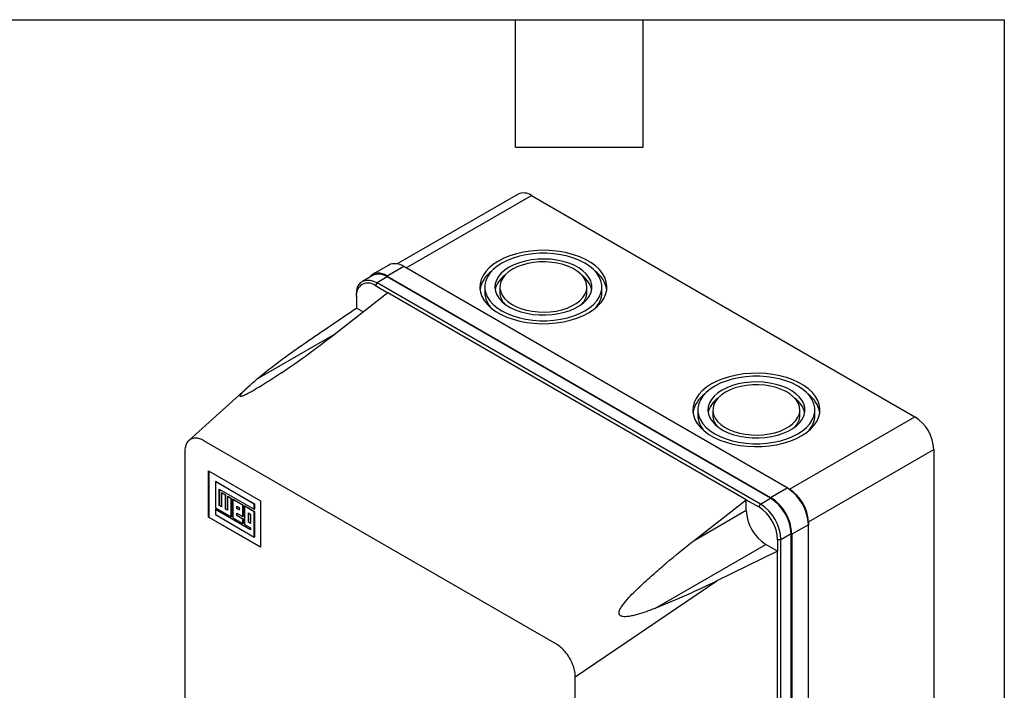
# Model space of a CAD drawing. Header units: millimetres. Extents: x 32 to 1365, y 32 to 1048.
# Tile 5 of 5: x 1071 to 1365, y 847 to 1048. Entities that reach past the tile are written whole.
import ezdxf

# ---------------------------------------------------------------- set-up
doc = ezdxf.new("R2010")
doc.units = ezdxf.units.MM
doc.header["$LTSCALE"] = 5
doc.layers.add('TEXT', color=140, linetype='Continuous', lineweight=25)

msp = doc.modelspace()

# ---------------------------------------------------------------- linework, layer by layer
for p, q in [((1219.991, 995.602), (1183.869, 974.749)), ((1186.515, 973.571), (1223.991, 995.206)), ((1223.991, 995.206), (1338.542, 929.077)), ((1181.308, 974.425), (1176.358, 971.568)), ((1185.807, 973.98), (1180.858, 971.122)), ((1300.359, 907.851), (1185.807, 973.98)), ((1176.508, 971.308), (1173.467, 969.553)), ((1180.858, 970.877), (1177.817, 969.122)), ((1180.858, 971.122), (1295.409, 904.993)), ((1295.409, 904.748), (1180.858, 970.877)), ((1177.817, 969.122), (1177.322, 968.265)), ((1177.322, 968.265), (1181.07, 966.101)), ((1292.368, 902.993), (1177.817, 969.122)), ((1181.07, 966.101), (1165.508, 953.933)), ((1171.665, 964.998), (1171.665, 965.569)), ((1171.665, 964.998), (1171.665, 961.568)), ((1288.126, 904.299), (1181.07, 966.101)), ((1210.027, 967.856), (1210.027, 966.223)), ((1214.527, 967.856), (1214.527, 966.223)), ((1240.527, 966.223), (1240.527, 967.856)), ((1245.027, 966.223), (1245.027, 967.856)), ((1173.741, 960.37), (1171.665, 961.568)), ((1142.027, 940.377), (1165.502, 953.929)), ((1139.699, 938.351), (1121.592, 921.986)), ((1273.666, 931.118), (1273.666, 929.485)), ((1278.166, 931.118), (1278.166, 929.485)), ((1304.166, 929.485), (1304.166, 931.118)), ((1308.666, 929.485), (1308.666, 931.118)), ((1301.066, 907.442), (1338.542, 929.077)), ((1231.416, 861.109), (1126.057, 921.932)), ((1120.4, 918.665), (1120.4, 725.961)), ((1306.723, 897.644), (1344.199, 919.279)), ((1344.199, 919.279), (1344.199, 703.712)), ((1127.471, 912.95), (1143.027, 903.969)), ((1127.471, 899.069), (1127.471, 912.95)), ((1127.542, 912.909), (1127.542, 899.109)), ((1129.516, 909.692), (1129.587, 909.733)), ((1141.144, 902.979), (1129.516, 909.692)), ((1129.516, 909.692), (1129.516, 901.905)), ((1129.587, 909.733), (1141.215, 903.02)), ((1130.667, 907.489), (1141.144, 901.441)), ((1130.667, 902.57), (1130.667, 907.489)), ((1130.738, 907.448), (1130.738, 902.61)), ((1131.358, 906.33), (1131.429, 906.371)), ((1131.358, 906.33), (1131.358, 902.171)), ((1132.509, 905.666), (1131.358, 906.33)), ((1131.429, 906.371), (1132.58, 905.706)), ((1295.409, 904.993), (1300.359, 907.851)), ((1300.359, 907.851), (1301.066, 907.442)), ((1132.509, 905.666), (1132.58, 905.706)), ((1132.509, 901.506), (1132.509, 905.666)), ((1132.58, 905.706), (1132.58, 901.547)), ((1133.151, 905.295), (1133.221, 905.336)), ((1133.151, 905.295), (1133.151, 901.136)), ((1134.286, 904.64), (1133.151, 905.295)), ((1133.221, 905.336), (1134.356, 904.681)), ((1134.286, 904.64), (1134.356, 904.681)), ((1134.286, 899.151), (1134.286, 904.64)), ((1134.356, 904.681), (1134.356, 899.192)), ((1134.763, 904.365), (1134.833, 904.406)), ((1137.723, 902.656), (1134.763, 904.365)), ((1134.763, 904.365), (1134.763, 898.876)), ((1134.833, 904.406), (1137.794, 902.697)), ((1143.027, 903.969), (1143.027, 890.088)), ((1272.564, 892.131), (1288.126, 904.299)), ((1288.126, 901.115), (1288.126, 904.299)), ((1288.126, 904.299), (1291.873, 902.136)), ((1292.368, 902.993), (1295.409, 904.748)), ((1129.516, 901.905), (1134.286, 899.151)), ((1129.516, 901.373), (1129.587, 901.414)), ((1129.516, 901.373), (1129.516, 899.835)), ((1140.026, 895.306), (1129.516, 901.373)), ((1129.587, 901.414), (1140.026, 895.387)), ((1130.667, 902.57), (1130.738, 902.61)), ((1131.358, 902.171), (1130.667, 902.57)), ((1130.738, 902.61), (1131.358, 902.252)), ((1132.509, 901.506), (1132.58, 901.547)), ((1133.151, 901.136), (1132.509, 901.506)), ((1132.58, 901.547), (1133.151, 901.218)), ((1135.906, 902.375), (1136.588, 901.981)), ((1135.906, 901.616), (1135.906, 902.375)), ((1135.976, 901.657), (1135.906, 901.616)), ((1136.588, 901.222), (1135.906, 901.616)), ((1135.906, 900.305), (1137.723, 899.256)), ((1135.906, 899.546), (1135.906, 900.305)), ((1135.976, 902.335), (1135.976, 901.657)), ((1135.976, 901.657), (1136.588, 901.303)), ((1135.976, 900.264), (1135.976, 899.586)), ((1136.588, 901.981), (1136.588, 901.222)), ((1137.723, 902.656), (1137.794, 902.697)), ((1137.723, 899.256), (1137.723, 902.656)), ((1137.794, 902.697), (1137.794, 899.297)), ((1138.216, 902.371), (1138.287, 902.412)), ((1138.216, 902.371), (1138.216, 896.882)), ((1141.144, 900.681), (1138.216, 902.371)), ((1138.287, 902.412), (1141.215, 900.722)), ((1139.384, 900.367), (1140.026, 899.997)), ((1139.384, 897.537), (1139.384, 900.367)), ((1139.455, 900.326), (1139.455, 897.578)), ((1141.144, 902.979), (1141.215, 903.02)), ((1141.144, 901.441), (1141.144, 902.979)), ((1141.144, 901.441), (1141.215, 901.481)), ((1141.144, 900.681), (1141.215, 900.722)), ((1141.144, 893.122), (1141.144, 900.681)), ((1141.215, 903.02), (1141.215, 901.481)), ((1141.215, 900.722), (1141.215, 893.163)), ((1272.564, 892.131), (1288.126, 901.115)), ((1291.873, 902.136), (1292.368, 902.993)), ((1127.542, 899.109), (1127.471, 899.069)), ((1143.027, 890.088), (1127.471, 899.069)), ((1127.542, 899.109), (1143.027, 890.17)), ((1129.516, 899.835), (1141.144, 893.122)), ((1134.356, 899.192), (1134.286, 899.151)), ((1134.763, 898.876), (1137.723, 897.167)), ((1135.906, 899.546), (1135.976, 899.586)), ((1137.723, 898.496), (1135.906, 899.546)), ((1135.976, 899.586), (1137.794, 898.537)), ((1137.723, 899.256), (1137.794, 899.297)), ((1137.723, 898.496), (1137.794, 898.537)), ((1137.723, 897.167), (1137.723, 898.496)), ((1137.794, 898.537), (1137.794, 897.208)), ((1139.384, 897.537), (1139.455, 897.578)), ((1140.026, 897.167), (1139.384, 897.537)), ((1140.026, 897.249), (1139.455, 897.578)), ((1140.026, 899.997), (1140.026, 897.167)), ((1306.723, 897.644), (1306.723, 896.828)), ((1137.794, 897.208), (1137.723, 897.167)), ((1138.216, 896.882), (1140.026, 895.838)), ((1140.026, 895.838), (1140.026, 895.306)), ((1306.723, 896.828), (1301.773, 893.97)), ((1306.723, 681.261), (1306.723, 896.828)), ((1141.144, 893.122), (1141.215, 893.163)), ((1298.52, 892.338), (1297.53, 892.338)), ((1297.53, 892.338), (1297.53, 888.908)), ((1301.561, 894.093), (1298.52, 892.338)), ((1298.52, 676.771), (1298.52, 892.338)), ((1301.561, 678.526), (1301.561, 894.093)), ((1301.773, 893.97), (1301.773, 678.404)), ((1260.819, 871.797), (1293.995, 890.949)), ((1297.53, 888.908), (1279.393, 880.03)), ((1297.53, 888.908), (1293.995, 890.949)), ((1297.53, 680.2), (1297.53, 888.908)), ((1237.073, 851.311), (1279.393, 880.03)), ((1237.073, 748.574), (1237.073, 851.311))]:
    msp.add_line(p, q)
at = {"flags": 128}
for points in [[(1214.092, 975.612), (1212.623, 974.659), (1211.355, 973.615), (1210.307, 972.492), (1209.491, 971.306), (1208.919, 970.074), (1208.599, 968.812), (1208.535, 967.537), (1208.727, 966.267), (1209.174, 965.018), (1209.869, 963.807), (1210.803, 962.651), (1211.963, 961.565), (1213.333, 960.565), (1214.895, 959.663), (1216.629, 958.872), (1218.509, 958.202), (1220.512, 957.663), (1222.609, 957.262), (1224.773, 957.004), (1226.974, 956.893), (1229.183, 956.93), (1231.369, 957.115), (1233.503, 957.445), (1235.556, 957.916), (1237.501, 958.521), (1239.311, 959.253), (1240.962, 960.101), (1242.43, 961.053), (1243.698, 962.098), (1244.746, 963.221), (1245.562, 964.406), (1246.134, 965.638), (1246.454, 966.9), (1246.519, 968.175), (1246.326, 969.446), (1245.879, 970.695), (1245.184, 971.906), (1244.25, 973.062), (1243.09, 974.148), (1241.72, 975.148), (1240.158, 976.05), (1238.425, 976.841), (1236.544, 977.511), (1234.541, 978.05), (1232.444, 978.451), (1230.28, 978.709), (1228.079, 978.82), (1225.871, 978.783), (1223.684, 978.598), (1221.55, 978.268), (1219.497, 977.797), (1217.552, 977.192), (1215.742, 976.46), (1214.092, 975.612)], [(1215.152, 975), (1213.751, 974.087), (1212.55, 973.083), (1211.568, 972.003), (1210.819, 970.862), (1210.313, 969.677), (1210.059, 968.466), (1210.059, 967.246), (1210.313, 966.035), (1210.819, 964.851), (1211.568, 963.71), (1212.55, 962.63), (1213.751, 961.626), (1215.152, 960.713), (1216.734, 959.904), (1218.473, 959.211), (1220.344, 958.644), (1222.32, 958.211), (1224.372, 957.919), (1226.47, 957.772), (1228.583, 957.772), (1230.681, 957.919), (1232.733, 958.211), (1234.709, 958.644), (1236.58, 959.211), (1238.319, 959.904), (1239.901, 960.713), (1241.302, 961.626), (1242.503, 962.63), (1243.485, 963.71), (1244.234, 964.851), (1244.74, 966.035), (1244.995, 967.246), (1244.995, 968.466), (1244.74, 969.677), (1244.234, 970.862), (1243.485, 972.003), (1242.503, 973.083), (1241.302, 974.087), (1239.901, 975), (1238.319, 975.809), (1236.58, 976.502), (1234.709, 977.069), (1232.733, 977.502), (1230.681, 977.793), (1228.583, 977.941), (1226.47, 977.941), (1224.372, 977.793), (1222.32, 977.502), (1220.344, 977.069), (1218.473, 976.502), (1216.734, 975.809), (1215.152, 975)], [(1217.274, 973.775), (1215.998, 972.934), (1214.929, 972.001), (1214.084, 970.995), (1213.48, 969.933), (1213.126, 968.833), (1213.029, 967.717), (1213.19, 966.602), (1213.608, 965.51), (1214.274, 964.46), (1215.176, 963.471), (1216.299, 962.56), (1217.622, 961.743), (1219.122, 961.035), (1220.772, 960.45), (1222.542, 959.996), (1224.401, 959.682), (1226.316, 959.515), (1228.253, 959.496), (1230.177, 959.627), (1232.053, 959.904), (1233.849, 960.323), (1235.532, 960.877), (1237.072, 961.555), (1238.442, 962.346), (1239.616, 963.235), (1240.576, 964.207), (1241.302, 965.243), (1241.782, 966.326), (1242.008, 967.437), (1241.976, 968.555), (1241.686, 969.661), (1241.143, 970.734), (1240.357, 971.756), (1239.342, 972.708), (1238.117, 973.574), (1236.702, 974.338), (1235.123, 974.986), (1233.409, 975.507), (1231.591, 975.892), (1229.699, 976.133), (1227.769, 976.226), (1225.834, 976.17), (1223.93, 975.965), (1222.09, 975.616), (1220.347, 975.129), (1218.732, 974.511), (1217.274, 973.775)], [(1218.334, 973.163), (1217.144, 972.373), (1216.157, 971.495), (1215.39, 970.546), (1214.86, 969.545), (1214.576, 968.51), (1214.544, 967.464), (1214.765, 966.424), (1215.235, 965.413), (1215.943, 964.449), (1216.878, 963.552), (1218.019, 962.738), (1219.345, 962.024), (1220.831, 961.424), (1222.447, 960.948), (1224.162, 960.607), (1225.942, 960.408), (1227.753, 960.353), (1229.56, 960.444), (1231.327, 960.68), (1233.021, 961.055), (1234.607, 961.562), (1236.055, 962.193), (1237.338, 962.933), (1238.429, 963.769), (1239.309, 964.685), (1239.959, 965.662), (1240.367, 966.682), (1240.525, 967.725), (1240.43, 968.771), (1240.084, 969.799), (1239.493, 970.789), (1238.67, 971.722), (1237.629, 972.579), (1236.393, 973.345), (1234.983, 974.004), (1233.428, 974.543), (1231.759, 974.952), (1230.007, 975.223), (1228.207, 975.351), (1226.394, 975.333), (1224.602, 975.169), (1222.868, 974.863), (1221.224, 974.42), (1219.703, 973.85), (1218.334, 973.163)], [(1171.665, 965.569), (1171.759, 966.749), (1172.036, 967.785), (1172.489, 968.646), (1173.104, 969.305), (1173.863, 969.743), (1174.741, 969.946), (1175.713, 969.908), (1176.749, 969.631), (1177.817, 969.122)], [(1277.731, 938.874), (1276.262, 937.921), (1274.995, 936.876), (1273.946, 935.754), (1273.131, 934.568), (1272.559, 933.336), (1272.238, 932.074), (1272.174, 930.799), (1272.367, 929.528), (1272.814, 928.279), (1273.509, 927.068), (1274.442, 925.912), (1275.602, 924.827), (1276.973, 923.826), (1278.535, 922.924), (1280.268, 922.133), (1282.149, 921.464), (1284.151, 920.925), (1286.249, 920.523), (1288.412, 920.265), (1290.614, 920.154), (1292.822, 920.191), (1295.008, 920.376), (1297.143, 920.706), (1299.196, 921.177), (1301.141, 921.783), (1302.951, 922.514), (1304.601, 923.362), (1306.07, 924.315), (1307.337, 925.36), (1308.386, 926.483), (1309.202, 927.668), (1309.774, 928.9), (1310.094, 930.162), (1310.158, 931.437), (1309.966, 932.708), (1309.519, 933.957), (1308.824, 935.168), (1307.89, 936.324), (1306.73, 937.409), (1305.36, 938.41), (1303.797, 939.312), (1302.064, 940.103), (1300.184, 940.773), (1298.181, 941.312), (1296.084, 941.713), (1293.92, 941.971), (1291.719, 942.082), (1289.51, 942.045), (1287.324, 941.86), (1285.19, 941.53), (1283.136, 941.059), (1281.192, 940.453), (1279.382, 939.722), (1277.731, 938.874)], [(1278.792, 938.262), (1277.39, 937.348), (1276.19, 936.344), (1275.208, 935.264), (1274.459, 934.124), (1273.953, 932.939), (1273.698, 931.728), (1273.698, 930.508), (1273.953, 929.297), (1274.459, 928.113), (1275.208, 926.972), (1276.19, 925.892), (1277.39, 924.888), (1278.792, 923.974), (1280.374, 923.165), (1282.113, 922.472), (1283.984, 921.906), (1285.96, 921.473), (1288.012, 921.181), (1290.11, 921.034), (1292.223, 921.034), (1294.321, 921.181), (1296.372, 921.473), (1298.348, 921.906), (1300.22, 922.472), (1301.959, 923.165), (1303.541, 923.974), (1304.942, 924.888), (1306.142, 925.892), (1307.124, 926.972), (1307.874, 928.113), (1308.38, 929.297), (1308.634, 930.508), (1308.634, 931.728), (1308.38, 932.939), (1307.874, 934.124), (1307.124, 935.264), (1306.142, 936.344), (1304.942, 937.348), (1303.541, 938.262), (1301.959, 939.071), (1300.22, 939.764), (1298.348, 940.331), (1296.372, 940.763), (1294.321, 941.055), (1292.223, 941.202), (1290.11, 941.202), (1288.012, 941.055), (1285.96, 940.763), (1283.984, 940.331), (1282.113, 939.764), (1280.374, 939.071), (1278.792, 938.262)], [(1280.913, 937.037), (1279.638, 936.195), (1278.569, 935.263), (1277.724, 934.257), (1277.119, 933.194), (1276.765, 932.095), (1276.668, 930.978), (1276.83, 929.864), (1277.247, 928.772), (1277.913, 927.722), (1278.816, 926.732), (1279.938, 925.821), (1281.261, 925.005), (1282.761, 924.297), (1284.411, 923.711), (1286.182, 923.258), (1288.041, 922.944), (1289.956, 922.777), (1291.893, 922.758), (1293.817, 922.888), (1295.693, 923.166), (1297.489, 923.585), (1299.172, 924.139), (1300.712, 924.817), (1302.081, 925.608), (1303.256, 926.497), (1304.215, 927.468), (1304.941, 928.505), (1305.422, 929.588), (1305.648, 930.699), (1305.616, 931.817), (1305.325, 932.922), (1304.783, 933.996), (1303.997, 935.018), (1302.982, 935.97), (1301.756, 936.836), (1300.341, 937.6), (1298.763, 938.248), (1297.049, 938.769), (1295.23, 939.153), (1293.339, 939.394), (1291.408, 939.488), (1289.474, 939.432), (1287.57, 939.227), (1285.729, 938.878), (1283.986, 938.39), (1282.371, 937.773), (1280.913, 937.037)], [(1281.974, 936.425), (1280.784, 935.635), (1279.796, 934.756), (1279.03, 933.808), (1278.499, 932.806), (1278.216, 931.772), (1278.184, 930.725), (1278.405, 929.686), (1278.874, 928.675), (1279.583, 927.711), (1280.517, 926.814), (1281.659, 926), (1282.985, 925.286), (1284.471, 924.685), (1286.087, 924.21), (1287.802, 923.869), (1289.582, 923.669), (1291.393, 923.614), (1293.2, 923.706), (1294.967, 923.941), (1296.66, 924.316), (1298.246, 924.824), (1299.695, 925.454), (1300.977, 926.194), (1302.069, 927.031), (1302.948, 927.946), (1303.598, 928.924), (1304.006, 929.944), (1304.164, 930.987), (1304.069, 932.033), (1303.723, 933.06), (1303.133, 934.05), (1302.309, 934.983), (1301.269, 935.841), (1300.032, 936.607), (1298.623, 937.266), (1297.068, 937.805), (1295.399, 938.214), (1293.647, 938.485), (1291.847, 938.613), (1290.033, 938.594), (1288.242, 938.43), (1286.507, 938.124), (1284.864, 937.682), (1283.343, 937.112), (1281.974, 936.425)]]:
    msp.add_lwpolyline(points, dxfattribs=at)
for centre, radius, start, end in [((1221.648, 991.935), 4.024, 54.38242, 114.30712), ((1183.172, 970.306), 4.521, 54.34106, 114.34848), ((1178.357, 968.007), 3.995, 51.25087, 138.70936), ((1178.31, 967.326), 4.37, 54.34106, 114.34848), ((1217.211, 965.502), 8.768, 125.65936, 169.90082), ((1219.822, 965.569), 6.885, 124.41364, 167.66369), ((1235.067, 965.458), 7.07, 12.9297, 54.99297), ((1237.623, 965.365), 9.008, 10.71788, 53.72194), ((1175.114, 965.557), 3.494, 50.79671, 189.21404), ((1217.043, 966.438), 7.02, 181.75064, 225.23686), ((1219.614, 966.342), 5.089, 181.338, 223.62755), ((1235.299, 966.4), 5.231, 316.9711, 358.06336), ((1237.903, 966.484), 7.128, 315.10956, 357.90294), ((1280.851, 928.764), 8.768, 125.65936, 169.90082), ((1301.263, 928.626), 9.008, 10.71788, 53.72194), ((1283.461, 928.831), 6.885, 124.41364, 167.66369), ((1298.706, 928.72), 7.07, 12.9297, 54.99297), ((1280.683, 929.699), 7.02, 181.75064, 225.23686), ((1283.254, 929.604), 5.089, 181.338, 223.62755), ((1298.939, 929.662), 5.231, 316.9711, 358.06336), ((1301.543, 929.746), 7.128, 315.10956, 357.90294), ((1331.917, 918.72), 12.294, 2.60548, 57.39452), ((1292.964, 896.233), 13.771, 2.4764, 57.5236), ((1294.441, 897.085), 12.294, 2.60548, 57.39452), ((1288.014, 893.375), 13.771, 2.4764, 57.5236), ((1288.261, 893.518), 13.312, 2.4763, 57.5237), ((1300.814, 901.663), 12.7, 182.4764, 237.5236), ((1285.248, 891.779), 12.294, 2.60548, 57.39452), ((1285.22, 891.762), 13.312, 2.4764, 57.5236)]:
    msp.add_arc(centre, radius, start, end)
for points, knots in [([(1142.027, 940.377), (1144.245, 942.253), (1146.57, 944.084), (1150.173, 946.782), (1151.394, 947.672), (1153.871, 949.437), (1155.128, 950.31), (1161.489, 954.64), (1166.577, 958.104), (1171.665, 961.568)], [0, 0, 0, 0, 0.25, 0.25, 0.375, 0.375, 0.5, 0.5, 1, 1, 1, 1]), ([(1165.508, 953.933), (1162.643, 951.693), (1159.715, 949.491), (1153.72, 945.174), (1150.655, 943.057), (1146.71, 940.493), (1145.916, 939.985), (1144.309, 938.971), (1143.495, 938.466), (1142.252, 937.714), (1141.834, 937.464), (1140.986, 936.968), (1140.557, 936.721), (1139.684, 936.237), (1139.242, 935.999), (1138.552, 935.656), (1138.316, 935.544), (1137.96, 935.391), (1137.841, 935.342), (1137.605, 935.254), (1137.487, 935.216), (1137.273, 935.162), (1137.176, 935.147), (1137.031, 935.15), (1136.982, 935.168), (1136.926, 935.225), (1136.918, 935.261), (1136.922, 935.344), (1136.935, 935.391), (1136.994, 935.534), (1137.059, 935.638), (1137.211, 935.854), (1137.3, 935.966), (1137.588, 936.307), (1137.805, 936.539), (1138.264, 937.006), (1138.506, 937.243), (1139.257, 937.956), (1139.789, 938.436), (1140.885, 939.403), (1141.45, 939.889), (1142.027, 940.377)], [0, 0, 0, 0, 0.25, 0.25, 0.5, 0.5, 0.5625, 0.5625, 0.625, 0.625, 0.65625, 0.65625, 0.6875, 0.6875, 0.71875, 0.71875, 0.734375, 0.734375, 0.7421875, 0.7421875, 0.75, 0.75, 0.7578125, 0.7578125, 0.765625, 0.765625, 0.7734375, 0.7734375, 0.78125, 0.78125, 0.796875, 0.796875, 0.8125, 0.8125, 0.84375, 0.84375, 0.875, 0.875, 0.9375, 0.9375, 1, 1, 1, 1]), ([(1126.057, 921.932), (1126.057, 921.932), (1126.057, 921.932), (1125.669, 922.156), (1125.021, 922.454), (1124.14, 922.675), (1123.202, 922.74), (1122.345, 922.533), (1121.461, 921.943), (1120.886, 921.164), (1120.485, 919.992), (1120.4, 919.168), (1120.4, 918.665), (1120.4, 918.665), (1120.4, 918.665)], [0.695221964, 0.695221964, 0.695221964, 0.695221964, 0.695222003, 0.695222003, 0.697211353, 0.698502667, 0.699756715, 0.702201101, 0.703491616, 0.705967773, 0.707581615, 0.709845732, 0.709845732, 0.709845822, 0.709845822, 0.709845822, 0.709845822]), ([(1260.819, 871.797), (1259.963, 871.46), (1259.1, 871.134), (1257.354, 870.521), (1256.471, 870.232), (1255.118, 869.85), (1254.662, 869.732), (1253.735, 869.526), (1253.265, 869.437), (1252.545, 869.351), (1252.301, 869.33), (1251.809, 869.316), (1251.558, 869.323), (1251.184, 869.376), (1251.06, 869.402), (1250.812, 869.478), (1250.69, 869.529), (1250.525, 869.634), (1250.474, 869.672), (1250.38, 869.76), (1250.337, 869.809), (1250.231, 869.963), (1250.187, 870.078), (1250.141, 870.305), (1250.137, 870.42), (1250.153, 870.642), (1250.172, 870.75), (1250.25, 871.071), (1250.327, 871.272), (1250.594, 871.858), (1250.818, 872.226), (1251.302, 872.939), (1251.562, 873.282), (1252.1, 873.953), (1252.38, 874.28), (1253.238, 875.245), (1253.836, 875.868), (1255.062, 877.092), (1255.69, 877.691), (1257.591, 879.486), (1258.887, 880.671), (1261.519, 883.016), (1262.856, 884.178), (1266.925, 887.634), (1269.711, 889.9), (1272.564, 892.131)], [0, 0, 0, 0, 0.0625, 0.0625, 0.125, 0.125, 0.15625, 0.15625, 0.1875, 0.1875, 0.203125, 0.203125, 0.21875, 0.21875, 0.2265625, 0.2265625, 0.234375, 0.234375, 0.2382813, 0.2382813, 0.2421875, 0.2421875, 0.25, 0.25, 0.2578125, 0.2578125, 0.265625, 0.265625, 0.28125, 0.28125, 0.3125, 0.3125, 0.34375, 0.34375, 0.375, 0.375, 0.4375, 0.4375, 0.5, 0.5, 0.625, 0.625, 0.75, 0.75, 1, 1, 1, 1]), ([(1279.393, 880.03), (1276.414, 878.571), (1273.381, 877.152), (1267.196, 874.401), (1264.045, 873.068), (1260.819, 871.797)], [0, 0, 0, 0, 0.5, 0.5, 1, 1, 1, 1]), ([(1237.073, 851.311), (1237.073, 851.814), (1236.973, 852.895), (1236.567, 854.403), (1235.989, 855.834), (1235.226, 857.288), (1234.133, 858.814), (1232.797, 860.182), (1231.899, 860.83), (1231.416, 861.109), (1231.416, 861.109), (1231.416, 861.109)], [0.499999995, 0.499999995, 0.499999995, 0.499999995, 0.502264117, 0.504545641, 0.505781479, 0.507644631, 0.510089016, 0.512145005, 0.514623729, 0.514623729, 0.514623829, 0.514623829, 0.514623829, 0.514623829])]:
    msp.add_open_spline(points, degree=3, knots=knots)
at = {"layer": 'TEXT'}
for p, q in [((31.75, 1047.75), (1365.25, 1047.75)), ((1219.2, 1009.65), (1219.2, 1047.75)), ((1257.3, 1009.65), (1257.3, 1047.75)), ((1365.25, 1047.75), (1365.25, 31.75)), ((1219.2, 1009.65), (1257.3, 1009.65))]:
    msp.add_line(p, q, dxfattribs=at)

doc.saveas('drawing.dxf')
